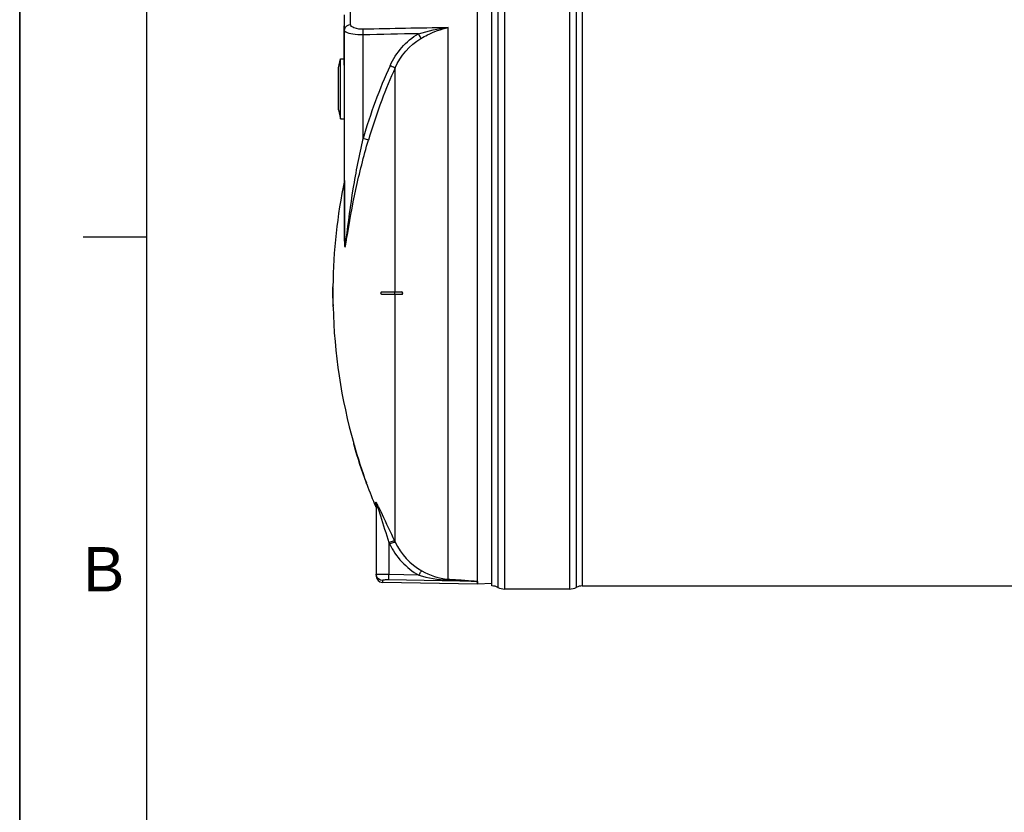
# Model space of a CAD drawing. Header units: millimetres. Extents: x 0 to 297, y 0 to 210.
# Tile 13 of 29: x 0 to 78, y 112 to 175. Entities that reach past the tile are written whole.
import ezdxf

# ---------------------------------------------------------------- set-up
doc = ezdxf.new("R2010")
doc.units = ezdxf.units.MM
doc.header["$LTSCALE"] = 16.335
doc.layers.get('0').update_dxf_attribs({"linetype": 'CONTINUOUS'})
doc.layers.add('08_SURFACES', color=7, linetype='CONTINUOUS')
doc.layers.add('AXES_REF', color=7, linetype='CONTINUOUS')
doc.styles.add('TEXTSTYLE_2', font='arial.ttf')

# ---------------------------------------------------------------- blocks, each defined once
blk = doc.blocks.new('MARGEA4_BL0', base_point=(148.514, 105.014))
at = {"color": 7, "linetype": 'Continuous'}
for p, q in [((0.014, 0.014), (0.014, 210.014)), ((0.014, 0.014), (0.014, 210.014)), ((0.014, 210.014), (0.014, 0.014)), ((10.014, 200.014), (10.014, 10.014)), ((5.014, 157.514), (10.014, 157.514))]:
    blk.add_line(p, q, dxfattribs=at)
at = {"color": 2, "linetype": 'Continuous', "style": 'TEXTSTYLE_2', "oblique": 0.00002}
blk.add_text('B', height=3.5, dxfattribs=at).set_placement((5.014, 129.514))

msp = doc.modelspace()

# ---------------------------------------------------------------- linework, layer by layer
at = {"color": 7, "linetype": 'Continuous'}
for p, q in [((0, 0), (0, 210)), ((36.149, 130.307), (36.149, 176.088)), ((25.649, 157.219), (25.649, 175.064)), ((25.609, 171.088), (25.609, 174.188)), ((25.649, 174.188), (25.609, 174.188)), ((25.169, 167.553), (25.169, 170.877)), ((28.149, 136.372), (28.149, 130.719)), ((36.14, 130.088), (28.64, 130.219)), ((36.148, 130.303), (36.149, 130.307)), ((36.148, 130.088), (36.148, 130.303)), ((37.286, 130.148), (36.148, 130.088))]:
    msp.add_line(p, q, dxfattribs=at)
at = {"color": 9, "linetype": 'Continuous'}
for p, q in [((26.123, 174.3), (26.123, 175.563)), ((25.649, 174.088), (25.609, 174.088)), ((27.11, 165.283), (27.11, 173.484)), ((33.823, 130.484), (33.823, 174.055)), ((25.639, 161.979), (25.639, 157.172)), ((28.111, 136.193), (28.111, 136.56)), ((29.149, 133.37), (29.2, 133.265)), ((29.149, 133.37), (29.149, 130.838)), ((29.16, 133.347), (29.2, 133.265)), ((29.594, 133.507), (29.644, 133.402)), ((29.605, 133.483), (29.644, 133.402)), ((31.512, 130.796), (29.149, 130.838)), ((28.64, 130.371), (28.64, 130.219)), ((36.14, 130.304), (29.14, 130.43)), ((36.14, 130.304), (36.14, 130.088)), ((36.14, 130.304), (36.148, 130.303))]:
    msp.add_line(p, q, dxfattribs=at)
msp.add_lwpolyline([(25.639, 157.172), (25.641, 157.178), (25.643, 157.183), (25.644, 157.188), (25.646, 157.193), (25.647, 157.198), (25.648, 157.203), (25.649, 157.209), (25.649, 157.214), (25.649, 157.219)], dxfattribs=at)
for centre, radius, start, end in [((67.872, 153.472), 42.439, 155.53369, 163.84053), ((67.801, 153.502), 41.922, 155.529, 159.29625), ((67.797, 153.505), 41.918, 159.2976, 163.84532), ((24.076, 134.238), 4.682, 27.08206, 27.65185), ((21.341, 132.846), 7.751, 26.10019, 27.04104), ((28.649, 130.869), 0.5, 187.51647, 194.89106), ((28.645, 130.868), 0.496, 194.88502, 200.32787)]:
    msp.add_arc(centre, radius, start, end, dxfattribs=at)
at = {"color": 7, "linetype": 'Continuous'}
msp.add_arc((28.649, 130.719), 0.5, 180, 269, dxfattribs=at)
at = {"color": 9, "linetype": 'Continuous'}
for points in [[(25.665, 173.947), (25.716, 174.133), (25.93, 174.291), (26.123, 174.3)], [(25.649, 173.829), (25.649, 173.869), (25.655, 173.909), (25.665, 173.947)], [(31.481, 173.573), (30.024, 173.544), (28.567, 173.515), (27.11, 173.484)], [(33.823, 174.055), (31.591, 174.013), (29.359, 173.97), (27.127, 173.924)], [(29.244, 171.048), (29.71, 172.072), (30.507, 173.011), (31.481, 173.573)], [(31.481, 173.573), (32.245, 173.801), (33.03, 173.97), (33.823, 174.055)], [(29.644, 170.868), (30.064, 171.809), (30.788, 172.679), (31.678, 173.199)], [(28.149, 136.372), (28.149, 136.433), (28.142, 136.506), (28.098, 136.548)], [(29.2, 133.265), (29.692, 132.25), (30.527, 131.343), (31.512, 130.796)], [(29.644, 133.402), (30.09, 132.475), (30.848, 131.645), (31.746, 131.144)], [(28.64, 130.371), (28.453, 130.375), (28.245, 130.52), (28.18, 130.696)], [(31.512, 130.796), (32.257, 130.583), (33.03, 130.448), (33.803, 130.416)], [(31.746, 131.144), (32.38, 130.79), (33.098, 130.532), (33.823, 130.484)]]:
    msp.add_open_spline(points, degree=3, dxfattribs=at)
for points, knots in [([(27.127, 173.924), (26.88, 173.919), (26.537, 173.933), (26.123, 174.174), (26.123, 174.3)], [0, 0, 0, 0, 0.661618, 1, 1, 1, 1]), ([(25.77, 173.688), (25.751, 173.698), (25.699, 173.73), (25.649, 173.787), (25.649, 173.829)], [0, 0, 0, 0, 0.330542, 1, 1, 1, 1]), ([(27.11, 173.484), (26.838, 173.48), (26.387, 173.507), (25.929, 173.599), (25.77, 173.688)], [0, 0, 0, 0, 0.598533, 1, 1, 1, 1]), ([(27.11, 173.484), (27.109, 173.53), (27.109, 173.677), (27.109, 173.825), (27.127, 173.924)], [0, 0, 0, 0, 0.315006, 1, 1, 1, 1]), ([(31.678, 173.199), (31.669, 173.221), (31.608, 173.348), (31.54, 173.471), (31.481, 173.573)], [0, 0, 0, 0, 0.163359, 1, 1, 1, 1]), ([(31.678, 173.199), (31.848, 173.299), (32.525, 173.667), (33.26, 173.94), (33.823, 174.055)], [0, 0, 0, 0, 0.255387, 1, 1, 1, 1]), ([(29.644, 170.868), (29.627, 170.875), (29.493, 170.935), (29.36, 170.996), (29.244, 171.048)], [0, 0, 0, 0, 0.130533, 1, 1, 1, 1]), ([(25.783, 157.356), (25.954, 158.68), (26.3, 161.338), (26.82, 163.969), (27.11, 165.283)], [0, 0, 0, 0, 0.497991, 1, 1, 1, 1]), ([(25.817, 157.341), (26.036, 158.649), (26.488, 161.284), (27.16, 163.874), (27.534, 165.167)], [0, 0, 0, 0, 0.49627, 1, 1, 1, 1]), ([(27.534, 165.167), (27.515, 165.171), (27.373, 165.208), (27.232, 165.248), (27.11, 165.283)], [0, 0, 0, 0, 0.130961, 1, 1, 1, 1]), ([(25.639, 157.172), (25.639, 157.072), (25.639, 156.952), (25.652, 156.806), (25.655, 156.764), (25.672, 156.714), (25.722, 156.777), (25.724, 156.869), (25.777, 157.073), (25.799, 157.232), (25.817, 157.341)], [0, 0, 0, 0, 0.277267, 0.338409, 0.388332, 0.415137, 0.437341, 0.552887, 0.695103, 1, 1, 1, 1]), ([(25.649, 157.219), (25.649, 157.072), (25.695, 156.444), (25.758, 157.163), (25.783, 157.356)], [0, 0, 0, 0, 0.430522, 1, 1, 1, 1]), ([(28.111, 136.56), (28.111, 136.591), (28.196, 136.473), (28.208, 136.44), (28.223, 136.411)], [0, 0, 0, 0, 0.486794, 1, 1, 1, 1]), ([(28.149, 136.372), (28.149, 136.38), (28.17, 136.46), (28.211, 136.292), (28.232, 136.236)], [0, 0, 0, 0, 0.120971, 1, 1, 1, 1]), ([(28.232, 136.236), (28.237, 136.223), (28.247, 136.195), (28.257, 136.167), (28.262, 136.153)], [0, 0, 0, 0, 0.491883, 1, 1, 1, 1]), ([(28.262, 136.153), (28.341, 135.929), (28.634, 135), (28.924, 134.071), (29.149, 133.37)], [0, 0, 0, 0, 0.244811, 1, 1, 1, 1]), ([(28.301, 136.256), (28.407, 136.04), (28.833, 135.121), (29.259, 134.202), (29.594, 133.507)], [0, 0, 0, 0, 0.237846, 1, 1, 1, 1]), ([(29.149, 133.37), (29.243, 133.414), (29.378, 133.456), (29.549, 133.533), (29.594, 133.507)], [0, 0, 0, 0, 0.665943, 1, 1, 1, 1]), ([(29.2, 133.265), (29.294, 133.309), (29.429, 133.351), (29.599, 133.429), (29.644, 133.402)], [0, 0, 0, 0, 0.666101, 1, 1, 1, 1]), ([(28.183, 130.861), (28.174, 130.862), (28.166, 130.864), (28.149, 130.865), (28.149, 130.868)], [0, 0, 0, 0, 0.735466, 1, 1, 1, 1]), ([(28.153, 130.804), (28.152, 130.814), (28.15, 130.836), (28.149, 130.857), (28.149, 130.868)], [0, 0, 0, 0, 0.500739, 1, 1, 1, 1]), ([(28.248, 130.857), (28.236, 130.857), (28.214, 130.859), (28.192, 130.86), (28.183, 130.861)], [0, 0, 0, 0, 0.563254, 1, 1, 1, 1]), ([(29.149, 130.838), (29.056, 130.839), (28.756, 130.843), (28.455, 130.845), (28.248, 130.857)], [0, 0, 0, 0, 0.308427, 1, 1, 1, 1]), ([(29.14, 130.43), (29.141, 130.445), (29.144, 130.581), (29.147, 130.718), (29.149, 130.838)], [0, 0, 0, 0, 0.111817, 1, 1, 1, 1]), ([(31.512, 130.796), (31.558, 130.876), (31.635, 130.989), (31.706, 131.118), (31.746, 131.144)], [0, 0, 0, 0, 0.658848, 1, 1, 1, 1]), ([(29.14, 130.43), (29.02, 130.432), (28.851, 130.429), (28.707, 130.402), (28.64, 130.386), (28.64, 130.371)], [0, 0, 0, 0, 0.70692, 0.916167, 1, 1, 1, 1]), ([(33.803, 130.416), (33.806, 130.431), (33.798, 130.442), (33.82, 130.47), (33.821, 130.466)], [0, 0, 0, 0, 0.817453, 1, 1, 1, 1]), ([(33.803, 130.416), (33.999, 130.407), (34.391, 130.391), (34.88, 130.37), (35.272, 130.352), (35.515, 130.341), (35.712, 130.331), (35.854, 130.322), (35.992, 130.321), (36.064, 130.303), (36.141, 130.319), (36.14, 130.304)], [0, 0, 0, 0, 0.251308, 0.502502, 0.628016, 0.753458, 0.815889, 0.878965, 0.940627, 0.979573, 1, 1, 1, 1]), ([(33.823, 130.484), (34.216, 130.458), (34.806, 130.425), (35.579, 130.353), (35.967, 130.351), (36.149, 130.307)], [0, 0, 0, 0, 0.506727, 0.758811, 1, 1, 1, 1])]:
    msp.add_open_spline(points, degree=3, knots=knots, dxfattribs=at)
at = {"layer": '08_SURFACES', "color": 9, "linetype": 'Continuous'}
for p, q in [((29.644, 153.188), (29.644, 170.868)), ((24.731, 153.488), (24.711, 153.488)), ((29.626, 152.988), (29.626, 153.188)), ((29.644, 133.402), (29.644, 152.988)), ((24.741, 152.088), (24.721, 152.088)), ((26.38, 141.088), (26.401, 141.088)), ((27.35, 138.088), (27.371, 138.088))]:
    msp.add_line(p, q, dxfattribs=at)
at = {"layer": '08_SURFACES', "color": 7, "linetype": 'Continuous'}
for p, q in [((24.709, 153.188), (24.755, 153.188)), ((24.712, 153.588), (24.711, 153.488)), ((24.732, 153.588), (24.712, 153.588)), ((24.731, 153.488), (24.732, 153.588)), ((28.567, 153.188), (30.173, 153.188)), ((24.755, 152.988), (24.709, 152.988)), ((28.567, 152.988), (30.173, 152.988)), ((24.721, 152.088), (24.723, 151.988)), ((24.743, 151.988), (24.723, 151.988)), ((24.743, 151.988), (24.741, 152.088)), ((26.352, 141.188), (26.354, 141.181)), ((26.373, 141.188), (26.352, 141.188)), ((26.354, 141.181), (26.356, 141.175)), ((26.355, 141.179), (26.358, 141.166)), ((26.357, 141.169), (26.371, 141.121)), ((26.371, 141.121), (26.38, 141.088)), ((26.373, 141.187), (26.373, 141.188)), ((26.375, 141.181), (26.373, 141.187)), ((26.401, 141.088), (26.375, 141.181)), ((27.35, 138.088), (27.384, 137.996)), ((27.376, 138.075), (27.371, 138.088)), ((27.378, 138.069), (27.376, 138.076)), ((27.408, 137.988), (27.378, 138.069)), ((27.408, 137.988), (27.386, 137.988)), ((27.4, 138.008), (27.397, 138.017)), ((27.405, 137.996), (27.4, 138.008)), ((27.408, 137.988), (27.407, 137.989))]:
    msp.add_line(p, q, dxfattribs=at)
for points in [[(26.358, 141.166), (26.362, 141.153), (26.366, 141.139), (26.37, 141.123)], [(26.37, 141.123), (26.375, 141.106), (26.38, 141.088)], [(26.401, 141.088), (26.397, 141.101), (26.394, 141.114), (26.39, 141.127)], [(27.35, 138.088), (27.357, 138.07), (27.363, 138.053), (27.369, 138.037), (27.374, 138.023), (27.378, 138.011)], [(27.385, 138.049), (27.381, 138.062), (27.376, 138.075)], [(27.382, 138.001), (27.384, 137.994), (27.386, 137.99), (27.386, 137.988)], [(27.394, 138.027), (27.39, 138.038), (27.385, 138.049)]]:
    msp.add_lwpolyline(points, dxfattribs=at)
for radius, start, end in [(43.9, 168.31597, 179.34741), (43.92, 179.47817, 179.86954), (43.92, 179.78257, 180.13052), (43.9, 179.47793, 179.86949), (43.92, 180.13046, 181.30466), (43.9, 180.13051, 181.30526), (43.9, 181.43581, 195.72798), (43.92, 195.85625, 199.97017), (43.9, 195.86366, 199.97966), (43.9, 200.11854, 202.63535)]:
    msp.add_arc((68.629, 153.088), radius, start, end, dxfattribs=at)
for points, knots in [([(24.735, 153.188), (24.745, 153.188), (24.728, 153.134), (24.745, 153.088), (24.728, 153.042), (24.745, 152.988), (24.735, 152.988)], [0, 0, 0, 0, 0.156581, 0.500104, 0.843522, 1, 1, 1, 1]), ([(24.758, 153.052), (24.758, 153.081), (24.745, 153.112), (24.771, 153.188), (24.755, 153.188)], [0, 0, 0, 0, 0.652772, 1, 1, 1, 1]), ([(28.567, 152.988), (28.555, 152.988), (28.516, 153.031), (28.53, 153.096), (28.54, 153.188), (28.567, 153.188)], [0, 0, 0, 0, 0.16587, 0.630215, 1, 1, 1, 1]), ([(30.148, 153.188), (30.19, 153.188), (30.258, 153.088), (30.19, 152.988), (30.148, 152.988)], [0, 0, 0, 0, 0.499745, 1, 1, 1, 1]), ([(24.755, 152.988), (24.761, 152.988), (24.751, 153.023), (24.758, 153.037), (24.758, 153.052)], [0, 0, 0, 0, 0.286516, 1, 1, 1, 1]), ([(30.173, 152.988), (30.181, 152.988), (30.196, 152.992), (30.21, 152.999), (30.216, 153.003)], [0, 0, 0, 0, 0.468451, 1, 1, 1, 1])]:
    msp.add_open_spline(points, degree=3, knots=knots, dxfattribs=at)
msp.add_open_spline([(30.216, 153.003), (30.268, 153.04), (30.237, 153.188), (30.173, 153.188)], degree=3, dxfattribs=at)
at = {"layer": 'AXES_REF', "color": 9, "linetype": 'Continuous'}
for p, q in [((38.289, 176.478), (38.289, 129.698)), ((43.418, 176.478), (43.418, 129.698)), ((37.76, 176.346), (37.76, 129.831)), ((43.948, 176.346), (43.948, 129.831)), ((44.418, 176.228), (44.418, 129.948))]:
    msp.add_line(p, q, dxfattribs=at)
at = {"layer": 'AXES_REF', "color": 7, "linetype": 'Continuous'}
for p, q in [((37.289, 129.948), (37.289, 176.228)), ((25.169, 170.877), (25.324, 171.578)), ((25.324, 166.852), (25.324, 171.578)), ((25.324, 171.578), (25.609, 171.578)), ((25.169, 167.553), (25.324, 166.852)), ((25.324, 166.852), (25.649, 166.852)), ((44.418, 129.948), (202.14, 129.948)), ((43.418, 129.698), (38.289, 129.698))]:
    msp.add_line(p, q, dxfattribs=at)
for centre, radius, start, end in [((37.289, 128.948), 1, 61.92751, 90), ((44.418, 128.948), 1, 90, 118.07249), ((38.289, 130.823), 1.125, 241.92751, 270), ((43.418, 130.823), 1.125, 270, 298.07249)]:
    msp.add_arc(centre, radius, start, end, dxfattribs=at)

# ---------------------------------------------------------------- block references
at = {"color": 2, "linetype": 'Continuous'}
msp.add_blockref('MARGEA4_BL0', (148.514, 105.014), dxfattribs=at)

doc.saveas('drawing.dxf')
